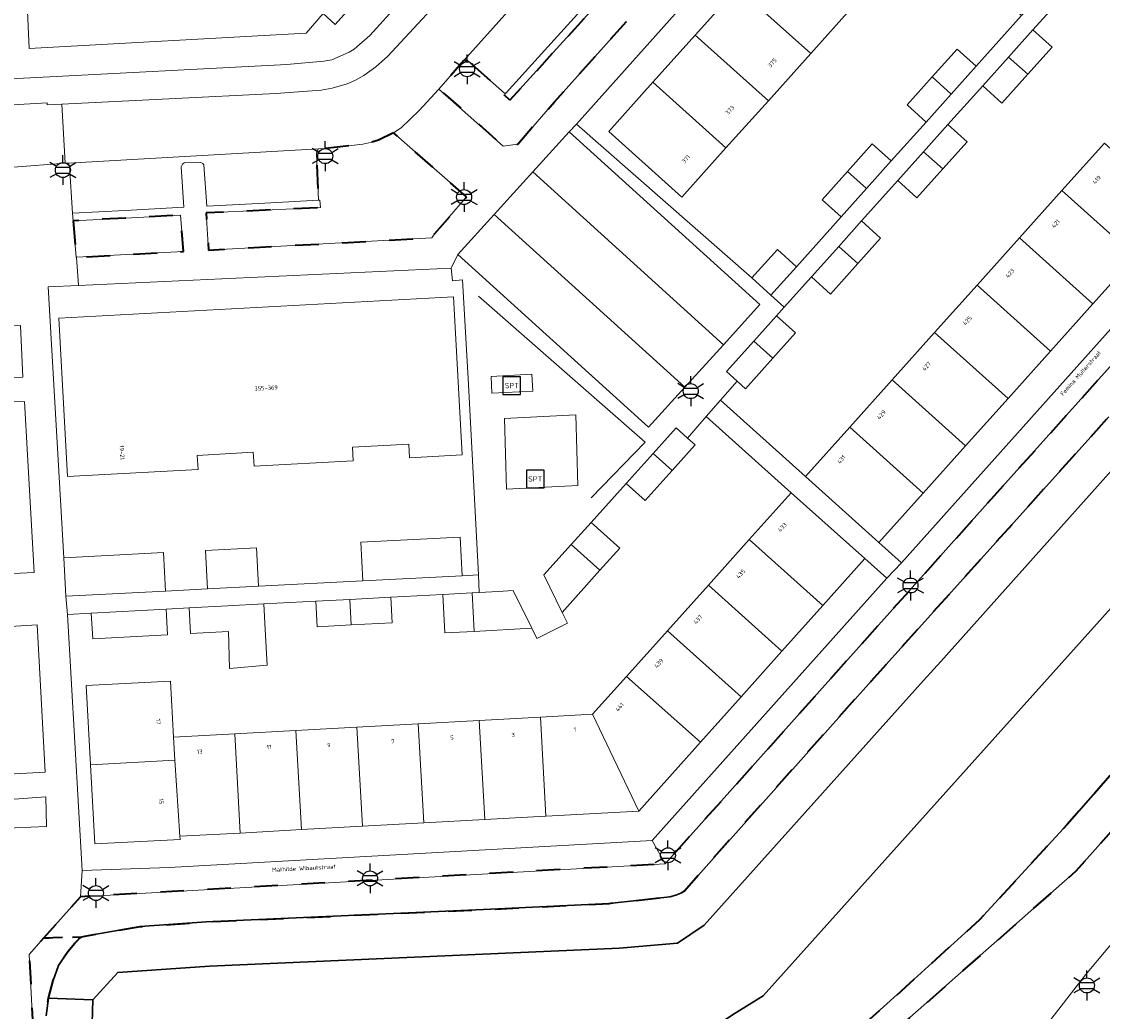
# Model space of a CAD drawing. Extents: x 105780 to 185197, y 477999 to 525027.
# Tile 30 of 256: x 106130 to 106222, y 478696 to 478780. Entities that reach past the tile are written whole.
import ezdxf
from ezdxf.enums import TextEntityAlignment as Align

# ---------------------------------------------------------------- set-up
doc = ezdxf.new("R2010")
doc.units = 0
doc.linetypes.add('XX-HIDDEN', pattern=[4, 2, -2])
for name, color, linetype, lineweight in [('B-GV-GR-MATERIAALGRENS-G', 252, 'XX-HIDDEN', 35), ('B-RO-IE-MEUBILAIR_WEGMEUBILAIR-S', 252, 'Continuous', 25), ('B-RO-IE-TERREINAFSCHEIDING_KUNSTMATIG_HEKWERK-G', 252, 'IE-TERREINAFSCHEIDING-KUNSTMATIG', 18), ('B-WE-GW-WATERGANG_SLOOT_INSTEEK-G', 252, 'Continuous', 30), ('B-XX-KG-KADASTRAAL_BEBOUWING-G', 252, 'Continuous', 20), ('B1-WE-OG-BEBOUWING-T18', 7, 'Continuous', 18), ('B1-WE-OG-TERREIN_ERF-GV', 252, 'Continuous', 18), ('B1-WE-OG-TOPOGRAFIE-T18', 10, 'Continuous', 18), ('B1-WE-VH-VERHARDING_ASFALT-GV', 252, 'Continuous', 18), ('B1-WE-VH-VERHARDING_BETONSTRAATSTEEN-GV', 252, 'Continuous', 18), ('B1-WE-VH-VERHARDING_TEGEL-GV', 252, 'Continuous', 18)]:
    doc.layers.add(name, color=color, linetype=linetype, lineweight=lineweight)
doc.styles.add('NLCS-ISO', font='NLCS-ISO.ttf')
doc.styles.add('NLCS-ISO-M200-T18', font='NLCS-ISO.ttf', dxfattribs={"height": 0.36})
doc.linetypes.add('IE-TERREINAFSCHEIDING-KUNSTMATIG', pattern='A,4,[82,NLCS.SHX,S=0.75,R=90,X=0,Y=0],4,-2', length=10)

# ---------------------------------------------------------------- blocks, each defined once
blk = doc.blocks.new('B-SIE-WEG_LICHTMAST-SO')
at = {"ltscale": 0.1}
for p, q in [((0, 1.27), (0, 2.53)), ((-1.1, 0.63), (-2.19, 1.27)), ((1.1, 0.63), (2.19, 1.27)), ((-1.1, -0.63), (-2.19, -1.27)), ((0, -1.27), (0, -2.53)), ((1.1, -0.63), (2.19, -1.27))]:
    blk.add_line(p, q, dxfattribs=at)
at = {"flags": 128}
for points in [[(-1.16, 0.5), (1.16, 0.5)], [(-1.16, -0.5), (1.16, -0.5)]]:
    blk.add_lwpolyline(points, dxfattribs=at)
at = {"ltscale": 0.1}
blk.add_circle((0, 0), 1.27, dxfattribs=at)
at = {"style": 'NLCS-ISO'}
blk.add_attdef('TYPE', text='', height=1.8, dxfattribs=at).set_placement((0, 2.53), align=Align.BOTTOM_CENTER)
blk = doc.blocks.new('SIE-WEG_SPEELTOESTEL-SO')
at = {"flags": 128}
blk.add_lwpolyline([(-0.75, -0.75), (0.75, -0.75), (0.75, 0.75), (-0.75, 0.75)], close=True, dxfattribs=at)
at = {"style": 'NLCS-ISO'}
blk.add_text('SPT', height=0.45, dxfattribs=at).set_placement((0, 0), align=Align.MIDDLE_CENTER)

msp = doc.modelspace()

# ---------------------------------------------------------------- linework, layer by layer
at = {"layer": 'B-GV-GR-MATERIAALGRENS-G', "flags": 128}
for points in [[(106253.591, 478781.647), (106264.344, 478793.665), (106271.022, 478801.009), (106272.056, 478802.15), (106272.895, 478802.994), (106277.556, 478808.267), (106275.456, 478810.161), (106270.661, 478804.873), (106269.872, 478804.003), (106212.069, 478739.52), (106184.409, 478708.578), (106134.741, 478705.78), (106131.611, 478702.256), (106134.86, 478702.372), (106135.109, 478702.415), (106139.808, 478703.245), (106145.439, 478703.644), (106169.596, 478704.709), (106179.64, 478705.209), (106184.795, 478705.767), (106185.313, 478705.916), (106185.744, 478706.09), (106186.031, 478706.286), (106201.884, 478724.089), (106222.081, 478746.54), (106240.059, 478766.626)], [(106277.556, 478808.267), (106272.895, 478802.994), (106273.555, 478803.179), (106274.458, 478803.29), (106275.552, 478803.209), (106276.991, 478802.907), (106279.129, 478802.208), (106279.75, 478801.827), (106280.696, 478801.042), (106281.121, 478800.565), (106281.733, 478799.773), (106282.323, 478798.855), (106282.392, 478798.715), (106282.8, 478797.894), (106283.354, 478796.553), (106283.667, 478795.23), (106284.057, 478793.892), (106284.093, 478791.78), (106283.824, 478790.438), (106283.539, 478789.038), (106283.055, 478787.398), (106280.804, 478783.168), (106279.045, 478780.424), (106277.869, 478778.865), (106242.233, 478738.947), (106218.551, 478711.909), (106211.114, 478703.849), (106205.532, 478698.738), (106201.52, 478695.139), (106194.821, 478689.582), (106193.14, 478688.371), (106191.205, 478687.263), (106189.503, 478686.492), (106188.043, 478686.048), (106183.491, 478685.271), (106175.735, 478684.137), (106164.317, 478682.623), (106142.941, 478681.589), (106140.881, 478681.67), (106140.3, 478681.814), (106139.709, 478682.186), (106139.071, 478682.509), (106138.576, 478682.867), (106138.032, 478683.233), (106137.645, 478683.529), (106137.346, 478683.763), (106136.822, 478684.311), (106136.458, 478684.733), (106135.97, 478685.321), (106133.191, 478690.138), (106132.47, 478691.795), (106132.116, 478692.973), (106132.059, 478693.22), (106131.849, 478694.127), (106131.832, 478695.656), (106132.026, 478697.157), (106132.422, 478698.658), (106132.876, 478699.923), (106133.688, 478701.12), (106134.285, 478701.818), (106134.593, 478702.158), (106134.86, 478702.372), (106131.611, 478702.256), (106130.391, 478700.882), (106131.051, 478688.342), (106130.445, 478688.417), (106130.552, 478686.242), (106130.742, 478685.487), (106131.17, 478684.552), (106131.688, 478683.735), (106133.11, 478682.409), (106133.524, 478682.161), (106134.182, 478682.002), (106134.25, 478682.359), (106138.886, 478682.003), (106138.903, 478679.945), (106142.606, 478679.832), (106149.511, 478680.04), (106153.852, 478680.171), (106163.032, 478680.342), (106164.964, 478680.523), (106173.601, 478681.824), (106183.343, 478683.218), (106186.681, 478683.782), (106188.919, 478684.36), (106190.227, 478684.778), (106191.85, 478685.421), (106193.111, 478686.028), (106194.451, 478686.781), (106196.101, 478687.837), (106197.442, 478688.773), (106198.729, 478689.83), (106219.28, 478707.948), (106231.934, 478722.143), (106249.488, 478741.684), (106266.029, 478760.229), (106280.872, 478776.689), (106281.882, 478777.943), (106283.008, 478779.546), (106289.247, 478789.422), (106289.736, 478790.564), (106290.067, 478791.632), (106290.353, 478792.813), (106290.347, 478794.514), (106289.981, 478795.94), (106289.666, 478796.699), (106289.342, 478797.267), (106288.477, 478798.343), (106284.793, 478801.739)], [(106167.625, 478776.799), (106167.318, 478776.803), (106165.197, 478774.37), (106170.657, 478769.528), (106171.891, 478769.703), (106175.005, 478773.297), (106181.129, 478780.104), (106180.938, 478781.207), (106179.46, 478782.511), (106175.471, 478778.113), (106171.222, 478773.428), (106170.751, 478773.854), (106170.825, 478773.953), (106170.899, 478774.05), (106170.753, 478774.017)], [(106161.34, 478770.648), (106160.057, 478770.043), (106159.483, 478769.852), (106158.736, 478769.691), (106155.551, 478769.316), (106154.969, 478769.284), (106154.818, 478769.051), (106154.787, 478768.896), (106154.952, 478764.936), (106155.087, 478764.924), (106155.145, 478764.305), (106150.442, 478764.085), (106145.434, 478763.85), (106145.618, 478760.689), (106164.602, 478761.746), (106164.843, 478762.092), (106167.54, 478765.207)], [(106134.138, 478763.175), (106134.375, 478760.078), (106134.404, 478760.08), (106143.502, 478760.574), (106143.244, 478763.667), (106138.571, 478763.415)]]:
    msp.add_lwpolyline(points, close=True, dxfattribs=at)
at = {"layer": 'B-RO-IE-TERREINAFSCHEIDING_KUNSTMATIG_HEKWERK-G', "flags": 128}
msp.add_lwpolyline([(106168.545, 478756.773), (106182.702, 478744.392), (106178.114, 478739.657)], dxfattribs=at)
at = {"layer": 'B-WE-GW-WATERGANG_SLOOT_INSTEEK-G', "flags": 128}
msp.add_lwpolyline([(106278.915, 478793.487), (106279.005, 478793.788), (106278.84, 478797.184), (106277.186, 478798.738), (106276.24, 478798.921), (106274.778, 478798.898), (106273.293, 478798.768), (106255.793, 478779.451), (106207.798, 478725.764), (106206.349, 478724.149), (106187.705, 478703.365), (106185.437, 478701.83), (106180.534, 478701.409), (106145.701, 478699.871), (106137.915, 478699.347), (106135.811, 478697.026), (106135.706, 478694.076), (106138.388, 478691.826), (106138.812, 478691.751), (106154.411, 478692.446), (106187.679, 478694.109), (106190.132, 478695.749), (106192.711, 478697.367)], close=True, dxfattribs=at)
for points in [[(106278.915, 478793.487), (106192.711, 478697.367), (106190.132, 478695.749)], [(106222.081, 478746.54), (106201.884, 478724.089), (106186.031, 478706.286), (106185.744, 478706.09), (106185.313, 478705.916), (106184.795, 478705.767), (106179.64, 478705.209), (106169.596, 478704.709), (106145.439, 478703.644), (106139.808, 478703.245), (106135.109, 478702.415), (106134.86, 478702.372), (106134.593, 478702.158), (106134.285, 478701.818), (106133.688, 478701.12), (106132.876, 478699.923), (106132.422, 478698.658), (106132.026, 478697.157), (106135.811, 478697.026), (106137.915, 478699.347), (106145.701, 478699.871), (106180.534, 478701.409), (106185.437, 478701.83), (106187.705, 478703.365), (106206.349, 478724.149), (106207.798, 478725.764), (106255.793, 478779.451)], [(106201.52, 478695.139), (106205.532, 478698.738), (106211.114, 478703.849), (106218.551, 478711.909), (106242.233, 478738.947)], [(106135.706, 478694.076), (106135.811, 478697.026), (106132.026, 478697.157), (106131.832, 478695.656)]]:
    msp.add_lwpolyline(points, dxfattribs=at)
at = {"layer": 'B-XX-KG-KADASTRAAL_BEBOUWING-G', "flags": 128}
msp.add_lwpolyline([(106129.776, 478791.786), (106130.39, 478777.827), (106153.923, 478779.123), (106155.348, 478780.788), (106156.394, 478779.856), (106176.782, 478802.628)], dxfattribs=at)
for points in [[(106194.143, 478786.995), (106190.543, 478782.978), (106196.765, 478777.402), (106200.365, 478781.419)], [(106190.543, 478782.978), (106186.943, 478778.962), (106193.165, 478773.385), (106196.765, 478777.402)], [(106186.943, 478778.962), (106183.342, 478774.944), (106189.565, 478769.368), (106193.165, 478773.385)], [(106215.629, 478779.388), (106213.563, 478777.085), (106215.185, 478775.628), (106217.252, 478777.932)], [(106210.821, 478776.312), (106209.2, 478777.766), (106207.079, 478775.402), (106208.701, 478773.948)], [(106215.185, 478775.628), (106213.563, 478777.085), (106211.368, 478774.64), (106212.991, 478773.184)], [(106208.701, 478773.948), (106207.079, 478775.402), (106204.939, 478773.018), (106206.562, 478771.562)], [(106183.342, 478774.944), (106179.61, 478770.78), (106185.826, 478765.196), (106189.565, 478769.368)], [(106208.416, 478771.35), (106206.351, 478769.048), (106207.973, 478767.59), (106210.04, 478769.893)], [(106203.603, 478768.263), (106201.983, 478769.717), (106199.876, 478767.369), (106201.498, 478765.916)], [(106221.698, 478769.777), (106218.094, 478765.756), (106224.328, 478760.155), (106227.931, 478764.177)], [(106207.973, 478767.59), (106206.351, 478769.048), (106204.156, 478766.601), (106205.779, 478765.145)], [(106201.498, 478765.916), (106199.876, 478767.369), (106197.722, 478764.969), (106199.344, 478763.514)], [(106218.094, 478765.756), (106214.49, 478761.735), (106220.724, 478756.134), (106224.328, 478760.155)], [(106201.078, 478763.169), (106199.138, 478761.007), (106200.76, 478759.55), (106202.701, 478761.713)], [(106214.49, 478761.735), (106210.885, 478757.714), (106217.121, 478752.112), (106220.724, 478756.134)], [(106195.553, 478759.286), (106193.93, 478760.741), (106191.766, 478758.329), (106193.389, 478756.874)], [(106200.76, 478759.55), (106199.138, 478761.007), (106196.817, 478758.421), (106198.44, 478756.965)], [(106210.885, 478757.714), (106207.281, 478753.692), (106213.517, 478748.09), (106217.121, 478752.112)], [(106167.178, 478743.301), (106166.431, 478756.739), (106132.911, 478754.919), (106133.639, 478741.469), (106144.742, 478742.062), (106144.668, 478743.246), (106149.41, 478743.526), (106149.494, 478742.338), (106157.907, 478742.803), (106157.857, 478743.969), (106162.634, 478744.225), (106162.684, 478743.059)], [(106193.858, 478755.123), (106191.925, 478752.969), (106193.547, 478751.512), (106195.481, 478753.667)], [(106193.547, 478751.512), (106191.925, 478752.969), (106189.597, 478750.375), (106190.506, 478749.56), (106191.22, 478748.919)], [(106207.281, 478753.692), (106203.677, 478749.671), (106209.913, 478744.068), (106213.517, 478748.09)], [(106203.677, 478749.671), (106200.072, 478745.65), (106206.31, 478740.046), (106209.913, 478744.068)], [(106186.294, 478744.735), (106185.329, 478745.602), (106183.372, 478743.424), (106184.996, 478741.97), (106186.95, 478744.145)], [(106200.072, 478745.65), (106196.323, 478741.467), (106202.556, 478735.857), (106206.31, 478740.046)], [(106184.996, 478741.97), (106183.372, 478743.424), (106181.079, 478740.872), (106182.7, 478739.415)], [(106195.109, 478740.09), (106191.542, 478736.11), (106197.786, 478730.52), (106201.348, 478734.505)], [(106178.112, 478737.571), (106176.42, 478735.688), (106178.863, 478733.501), (106180.551, 478735.379)], [(106158.742, 478732.603), (106167.17, 478733.041), (106167, 478736.316), (106158.572, 478735.878)], [(106178.863, 478733.501), (106176.42, 478735.688), (106174.102, 478733.11), (106175.647, 478729.924)], [(106191.542, 478736.11), (106188.071, 478732.237), (106194.321, 478726.643), (106197.786, 478730.52)], [(106133.345, 478734.569), (106133.515, 478731.294), (106141.974, 478731.733), (106141.804, 478735.008)], [(106145.549, 478731.918), (106149.863, 478732.142), (106149.693, 478735.417), (106145.379, 478735.193)], [(106188.071, 478732.237), (106184.601, 478728.365), (106190.855, 478722.766), (106194.321, 478726.643)], [(106157.625, 478731.032), (106154.744, 478730.879), (106154.861, 478728.702), (106157.747, 478728.856)], [(106161.095, 478731.217), (106157.625, 478731.032), (106157.747, 478728.856), (106161.212, 478729.04)], [(106168.011, 478731.586), (106165.529, 478731.454), (106165.704, 478728.178), (106168.195, 478728.311)], [(106170.23, 478731.704), (106168.619, 478731.618), (106168.011, 478731.586), (106168.195, 478728.311), (106173.083, 478728.571), (106171.501, 478731.772)], [(106142.032, 478730.201), (106135.672, 478729.862), (106135.788, 478727.686), (106142.149, 478728.024)], [(106150.448, 478728.467), (106150.331, 478730.644), (106147.239, 478730.479), (106143.97, 478730.304), (106144.087, 478728.128), (106147.317, 478728.301), (106147.409, 478725.157), (106150.617, 478725.438)], [(106184.601, 478728.365), (106181.131, 478724.493), (106187.39, 478718.89), (106190.855, 478722.766)], [(106181.131, 478724.493), (106178.242, 478721.27), (106182.175, 478713.055), (106187.39, 478718.89)], [(106135.612, 478716.99), (106142.768, 478717.364), (106142.658, 478719.317), (106142.39, 478724.094), (106135.24, 478723.72)], [(106173.811, 478721.027), (106168.619, 478720.742), (106169.09, 478712.334), (106174.283, 478712.62)], [(106178.242, 478721.27), (106173.811, 478721.027), (106174.283, 478712.62), (106182.175, 478713.055)], [(106153.042, 478719.887), (106147.849, 478719.602), (106148.321, 478711.188), (106153.514, 478711.475)], [(106158.234, 478720.172), (106153.042, 478719.887), (106153.514, 478711.475), (106158.706, 478711.761)], [(106163.426, 478720.457), (106158.234, 478720.172), (106158.706, 478711.761), (106163.898, 478712.047)], [(106168.619, 478720.742), (106163.426, 478720.457), (106163.898, 478712.047), (106169.09, 478712.334)], [(106147.849, 478719.602), (106142.658, 478719.317), (106142.768, 478717.364), (106143.201, 478710.906), (106148.321, 478711.188)], [(106142.768, 478717.364), (106135.612, 478716.99), (106135.983, 478710.262), (106143.219, 478710.64), (106143.201, 478710.906)]]:
    msp.add_lwpolyline(points, close=True, dxfattribs=at)
at = {"layer": 'B1-WE-OG-TERREIN_ERF-GV', "flags": 128}
for points in [[(106124.73, 478805.306), (106126.387, 478775.123), (106130.5, 478775.33), (106152.286, 478776.452), (106155.419, 478776.728), (106156.093, 478776.864), (106157.576, 478777.499), (106157.996, 478777.757), (106159.325, 478778.914), (106166.895, 478787.261)], [(106176.782, 478802.628), (106156.394, 478779.856), (106155.348, 478780.788), (106153.923, 478779.123), (106130.39, 478777.827), (106129.776, 478791.786)], [(106217.973, 478782.001), (106215.629, 478779.388), (106217.252, 478777.932), (106215.185, 478775.628), (106212.991, 478773.184), (106211.368, 478774.64), (106208.416, 478771.35), (106210.04, 478769.893), (106207.973, 478767.59), (106205.779, 478765.145), (106204.156, 478766.601), (106201.078, 478763.169), (106202.701, 478761.713), (106200.76, 478759.55), (106198.44, 478756.965), (106196.817, 478758.421), (106194.52, 478755.86), (106193.858, 478755.123), (106195.481, 478753.667), (106193.547, 478751.512), (106191.22, 478748.919), (106190.506, 478749.56), (106189.11, 478747.959), (106196.323, 478741.467), (106200.072, 478745.65), (106203.677, 478749.671), (106207.281, 478753.692), (106210.885, 478757.714), (106214.49, 478761.735), (106218.094, 478765.756), (106221.698, 478769.777)]]:
    msp.add_lwpolyline(points, dxfattribs=at)
for points in [[(106207.079, 478775.402), (106209.2, 478777.766), (106210.821, 478776.312), (106214.673, 478780.608), (106213.05, 478782.063), (106215.214, 478784.475), (106200.338, 478797.653), (106176.867, 478771.39), (106191.766, 478758.329), (106193.93, 478760.741), (106195.553, 478759.286), (106199.344, 478763.514), (106197.722, 478764.969), (106199.876, 478767.369), (106201.983, 478769.717), (106203.603, 478768.263), (106206.562, 478771.562), (106204.939, 478773.018)], [(106193.165, 478773.385), (106189.565, 478769.368), (106185.826, 478765.196), (106179.61, 478770.78), (106183.342, 478774.944), (106186.943, 478778.962), (106190.543, 478782.978), (106194.143, 478786.995), (106197.744, 478791.013), (106201.479, 478795.18), (106207.694, 478789.596), (106203.966, 478785.436), (106200.365, 478781.419), (106196.765, 478777.402)], [(106240.727, 478774.663), (106238.843, 478776.355), (106235.139, 478772.221), (106231.535, 478768.199), (106227.931, 478764.177), (106224.328, 478760.155), (106220.724, 478756.134), (106217.121, 478752.112), (106213.517, 478748.09), (106209.913, 478744.068), (106206.31, 478740.046), (106202.556, 478735.857), (106204.479, 478734.126)], [(106167.706, 478749.286), (106167.186, 478758.181), (106166.349, 478758.083), (106166.239, 478759.149), (106134.571, 478757.691), (106132.011, 478757.573), (106133.345, 478734.569), (106141.804, 478735.008), (106141.974, 478731.733), (106145.549, 478731.918), (106145.379, 478735.193), (106149.693, 478735.417), (106149.863, 478732.142), (106158.742, 478732.603), (106158.572, 478735.878), (106167, 478736.316), (106167.17, 478733.041), (106168.542, 478733.112)], [(106167.178, 478743.301), (106162.684, 478743.059), (106162.634, 478744.225), (106157.857, 478743.969), (106157.907, 478742.803), (106149.494, 478742.338), (106149.41, 478743.526), (106144.668, 478743.246), (106144.742, 478742.062), (106133.639, 478741.469), (106132.911, 478754.919), (106166.431, 478756.739)], [(106181.131, 478724.493), (106184.601, 478728.365), (106188.071, 478732.237), (106191.542, 478736.11), (106195.109, 478740.09), (106187.877, 478746.564), (106186.294, 478744.735), (106186.95, 478744.145), (106184.996, 478741.97), (106182.7, 478739.415), (106181.079, 478740.872), (106178.112, 478737.571), (106180.551, 478735.379), (106178.863, 478733.501), (106175.647, 478729.924), (106176.095, 478729.001), (106173.504, 478727.719), (106173.083, 478728.571), (106168.195, 478728.311), (106165.704, 478728.178), (106165.529, 478731.454), (106161.095, 478731.217), (106161.212, 478729.04), (106157.747, 478728.856), (106154.861, 478728.702), (106154.744, 478730.879), (106150.331, 478730.644), (106150.448, 478728.467), (106150.617, 478725.438), (106147.409, 478725.157), (106147.317, 478728.301), (106144.087, 478728.128), (106143.97, 478730.304), (106142.032, 478730.201), (106142.149, 478728.024), (106135.788, 478727.686), (106135.672, 478729.862), (106133.648, 478729.754), (106134.909, 478708.016), (106142.27, 478708.251), (106183.288, 478710.56), (106203.214, 478732.835), (106201.348, 478734.505), (106197.786, 478730.52), (106194.321, 478726.643), (106190.855, 478722.766), (106187.39, 478718.89), (106182.175, 478713.055), (106174.283, 478712.62), (106169.09, 478712.334), (106163.898, 478712.047), (106158.706, 478711.761), (106153.514, 478711.475), (106148.321, 478711.188), (106143.201, 478710.906), (106143.219, 478710.64), (106135.983, 478710.262), (106135.612, 478716.99), (106135.24, 478723.72), (106142.39, 478724.094), (106142.658, 478719.317), (106147.849, 478719.602), (106153.042, 478719.887), (106158.234, 478720.172), (106163.426, 478720.457), (106168.619, 478720.742), (106173.811, 478721.027), (106178.242, 478721.27)]]:
    msp.add_lwpolyline(points, close=True, dxfattribs=at)
at = {"layer": 'B1-WE-VH-VERHARDING_ASFALT-GV', "flags": 128}
for points in [[(106167.123, 478783.946), (106160.82, 478777.136), (106159.84, 478776.256), (106158.814, 478775.528), (106158.06, 478775.099), (106157.396, 478774.808), (106156.123, 478774.45), (106155.203, 478774.28), (106151.335, 478773.996), (106133.165, 478773.099), (106133.439, 478768.078), (106133.736, 478768.089), (106154.969, 478769.284), (106155.551, 478769.316), (106158.736, 478769.691), (106159.483, 478769.852), (106160.057, 478770.043), (106161.34, 478770.648), (106161.976, 478771.074), (106163.501, 478772.553), (106165.197, 478774.37), (106167.318, 478776.803), (106193.968, 478806.528)], [(106231.934, 478722.143), (106219.28, 478707.948), (106198.729, 478689.83)], [(106213.401, 478690.508), (106220.093, 478699.134), (106225.774, 478705.923)]]:
    msp.add_lwpolyline(points, dxfattribs=at)
at = {"layer": 'B1-WE-VH-VERHARDING_BETONSTRAATSTEEN-GV', "flags": 128}
msp.add_lwpolyline([(106193.968, 478806.528), (106167.318, 478776.803), (106167.625, 478776.799), (106170.753, 478774.017), (106170.899, 478774.05), (106174.967, 478778.561), (106178.902, 478782.925)], dxfattribs=at)
for points in [[(106133.165, 478773.099), (106131.935, 478773.029), (106131.927, 478773.201), (106126.51, 478772.886), (106111.659, 478772.022), (106111.41, 478772.008), (106111.416, 478771.874), (106110.08, 478771.828), (106110.403, 478766.777), (106113.75, 478766.95), (106119.547, 478761.802), (106120.056, 478754.321), (106125.075, 478754.538), (106124.674, 478762.75), (106129.067, 478767.736), (106133.439, 478768.078)], [(106176.247, 478770.747), (106173.157, 478767.339), (106189.344, 478752.66), (106192.434, 478756.068)], [(106154.952, 478764.936), (106154.787, 478768.896), (106154.818, 478769.051), (106154.969, 478769.284), (106133.736, 478768.089), (106133.823, 478767.853), (106134.068, 478763.821), (106138.544, 478764.06), (106143.537, 478764.327), (106143.293, 478767.761), (106143.425, 478767.988), (106143.553, 478768.109), (106144.967, 478768.139), (106145.134, 478768.042), (106145.226, 478767.923), (106145.483, 478764.43), (106150.405, 478764.693)], [(106173.157, 478767.339), (106169.884, 478763.731), (106186.071, 478749.052), (106189.344, 478752.66)], [(106169.884, 478763.731), (106166.794, 478760.323), (106182.981, 478745.644), (106186.071, 478749.052)], [(106125.088, 478754.271), (106125.794, 478741.911), (106126.308, 478732.903), (106126.666, 478733.103), (106130.813, 478733.315), (106130.244, 478743.314), (106129.987, 478747.836), (106126.248, 478747.74), (106126.016, 478747.987), (106125.933, 478749.484), (106126.105, 478749.679), (106129.87, 478749.905), (106129.647, 478754.302), (106125.275, 478754.165)], [(106126.542, 478728.841), (106127.499, 478711.284), (106127.693, 478711.497), (106127.843, 478711.562), (106131.869, 478711.739), (106131.814, 478714.252), (106128.357, 478713.997), (106128.096, 478714.012), (106127.917, 478714.163), (106127.83, 478715.946), (106127.981, 478716.117), (106128.115, 478716.164), (106131.768, 478716.352), (106131.356, 478723.687), (106131.065, 478728.872), (106126.904, 478728.621), (106126.72, 478728.679)]]:
    msp.add_lwpolyline(points, close=True, dxfattribs=at)
at = {"layer": 'B1-WE-VH-VERHARDING_TEGEL-GV', "flags": 128}
for points in [[(106269.872, 478804.003), (106270.661, 478804.873), (106269.033, 478806.295), (106263.083, 478799.694), (106241.944, 478776.022), (106240.727, 478774.663), (106204.479, 478734.126), (106203.214, 478732.835), (106183.288, 478710.56), (106184.409, 478708.578), (106212.069, 478739.52)], [(106211.368, 478774.64), (106213.563, 478777.085), (106215.629, 478779.388), (106217.973, 478782.001), (106216.837, 478783.02), (106214.673, 478780.608), (106210.821, 478776.312), (106208.701, 478773.948), (106206.562, 478771.562), (106203.603, 478768.263), (106201.498, 478765.916), (106199.344, 478763.514), (106195.553, 478759.286), (106193.389, 478756.874), (106194.52, 478755.86), (106196.817, 478758.421), (106199.138, 478761.007), (106201.078, 478763.169), (106204.156, 478766.601), (106206.351, 478769.048), (106208.416, 478771.35)], [(106166.794, 478760.323), (106166.239, 478759.149), (106166.349, 478758.083), (106167.186, 478758.181), (106167.706, 478749.286), (106168.542, 478733.112), (106168.619, 478731.618), (106170.23, 478731.704), (106171.501, 478731.772), (106173.083, 478728.571), (106173.504, 478727.719), (106176.095, 478729.001), (106175.647, 478729.924), (106174.102, 478733.11), (106176.42, 478735.688), (106178.112, 478737.571), (106181.079, 478740.872), (106183.372, 478743.424), (106185.329, 478745.602), (106186.294, 478744.735), (106187.877, 478746.564), (106189.11, 478747.959), (106190.506, 478749.56), (106189.597, 478750.375), (106191.925, 478752.969), (106193.858, 478755.123), (106194.52, 478755.86), (106193.389, 478756.874), (106191.766, 478758.329), (106176.867, 478771.39), (106176.247, 478770.747), (106192.434, 478756.068), (106189.344, 478752.66), (106186.071, 478749.052), (106182.981, 478745.644)], [(106173.093, 478750.152), (106169.629, 478749.972), (106169.69, 478748.546), (106173.154, 478748.726)], [(106173.154, 478748.726), (106169.69, 478748.546), (106169.629, 478749.972), (106173.093, 478750.152)], [(106189.11, 478747.959), (106187.877, 478746.564), (106195.109, 478740.09), (106201.348, 478734.505), (106203.214, 478732.835), (106204.479, 478734.126), (106202.556, 478735.857), (106196.323, 478741.467)], [(106176.816, 478746.702), (106170.754, 478746.387), (106170.93, 478740.399), (106176.993, 478740.714)], [(106176.993, 478740.714), (106170.93, 478740.399), (106170.754, 478746.387), (106176.816, 478746.702)], [(106165.529, 478731.454), (106168.011, 478731.586), (106168.619, 478731.618), (106168.542, 478733.112), (106167.17, 478733.041), (106158.742, 478732.603), (106149.863, 478732.142), (106145.549, 478731.918), (106141.974, 478731.733), (106133.515, 478731.294), (106133.648, 478729.754), (106135.672, 478729.862), (106142.032, 478730.201), (106143.97, 478730.304), (106147.239, 478730.479), (106150.331, 478730.644), (106154.744, 478730.879), (106157.625, 478731.032), (106161.095, 478731.217)], [(106184.409, 478708.578), (106183.288, 478710.56), (106142.27, 478708.251), (106134.909, 478708.016), (106134.741, 478705.78)]]:
    msp.add_lwpolyline(points, close=True, dxfattribs=at)
for points in [[(106181.129, 478780.104), (106175.005, 478773.297), (106171.891, 478769.703), (106170.657, 478769.528), (106165.197, 478774.37), (106163.501, 478772.553), (106161.976, 478771.074), (106161.34, 478770.648), (106167.54, 478765.207), (106164.843, 478762.092), (106164.602, 478761.746), (106145.618, 478760.689), (106145.434, 478763.85), (106150.442, 478764.085), (106155.145, 478764.305), (106155.087, 478764.924), (106154.952, 478764.936), (106150.405, 478764.693), (106145.483, 478764.43), (106145.226, 478767.923), (106145.134, 478768.042), (106144.967, 478768.139), (106143.553, 478768.109), (106143.425, 478767.988), (106143.293, 478767.761), (106143.537, 478764.327), (106138.544, 478764.06), (106134.068, 478763.821), (106134.138, 478763.175), (106138.571, 478763.415), (106143.244, 478763.667), (106143.502, 478760.574), (106134.404, 478760.08), (106134.571, 478757.691), (106166.239, 478759.149), (106166.794, 478760.323), (106169.884, 478763.731), (106173.157, 478767.339), (106176.247, 478770.747), (106176.867, 478771.39), (106200.338, 478797.653)], [(106166.895, 478787.261), (106159.325, 478778.914), (106157.996, 478777.757), (106157.576, 478777.499), (106156.093, 478776.864), (106155.419, 478776.728), (106152.286, 478776.452), (106130.5, 478775.33), (106126.387, 478775.123), (106126.51, 478772.886), (106131.927, 478773.201), (106131.935, 478773.029), (106133.165, 478773.099), (106151.335, 478773.996), (106155.203, 478774.28), (106156.123, 478774.45), (106157.396, 478774.808), (106158.06, 478775.099), (106158.814, 478775.528), (106159.84, 478776.256), (106160.82, 478777.136), (106167.123, 478783.946)], [(106178.902, 478782.925), (106174.967, 478778.561), (106170.899, 478774.05), (106170.825, 478773.953), (106170.751, 478773.854), (106171.222, 478773.428), (106175.471, 478778.113), (106179.46, 478782.511)], [(106131.051, 478688.342), (106130.391, 478700.882), (106131.611, 478702.256), (106134.741, 478705.78), (106134.909, 478708.016), (106133.648, 478729.754), (106133.515, 478731.294), (106133.345, 478734.569), (106132.011, 478757.573), (106134.571, 478757.691), (106134.404, 478760.08), (106134.375, 478760.078), (106134.138, 478763.175), (106134.068, 478763.821), (106133.823, 478767.853), (106133.736, 478768.089), (106133.439, 478768.078), (106129.067, 478767.736)], [(106129.647, 478754.302), (106129.87, 478749.905), (106126.105, 478749.679)], [(106126.248, 478747.74), (106129.987, 478747.836), (106130.244, 478743.314), (106130.813, 478733.315), (106126.666, 478733.103)], [(106126.904, 478728.621), (106131.065, 478728.872), (106131.356, 478723.687), (106131.768, 478716.352), (106128.115, 478716.164)], [(106128.357, 478713.997), (106131.814, 478714.252), (106131.869, 478711.739), (106127.843, 478711.562)], [(106225.774, 478705.923), (106220.093, 478699.134), (106213.401, 478690.508), (106212.732, 478689.328), (106212.15, 478688.124), (106211.646, 478686.703), (106211.308, 478685.205), (106211.241, 478684.607), (106213.849, 478682.313), (106217.169, 478685.979), (106229.307, 478699.383)]]:
    msp.add_lwpolyline(points, dxfattribs=at)

# ---------------------------------------------------------------- block references
at = {"layer": 'B-RO-IE-MEUBILAIR_WEGMEUBILAIR-S', "xscale": 0.5, "yscale": 0.5, "zscale": 0.5}
for p in [(106167.584, 478776.051), (106155.534, 478768.675), (106133.257, 478767.491), (106167.331, 478765.197), (106186.569, 478748.716), (106205.236, 478732.207), (106184.638, 478709.293), (106159.343, 478707.335), (106136.062, 478706.089), (106220.213, 478698.241)]:
    msp.add_blockref('B-SIE-WEG_LICHTMAST-SO', p, dxfattribs=at)
at = {"layer": 'B-RO-IE-MEUBILAIR_WEGMEUBILAIR-S'}
for p in [(106171.38, 478749.187), (106173.366, 478741.264)]:
    msp.add_blockref('SIE-WEG_SPEELTOESTEL-SO', p, dxfattribs=at)

# ---------------------------------------------------------------- texts
at = {"layer": 'B1-WE-OG-BEBOUWING-T18', "style": 'NLCS-ISO-M200-T18'}
for s, rotation, p in [('375', 48.2, (106193.497, 478776.6)), ('373', 48.2, (106189.897, 478772.583)), ('371', 48.2, (106186.171, 478768.426)), ('419', 48.2, (106221.049, 478766.66)), ('421', 48.2, (106217.573, 478762.936)), ('423', 48.2, (106213.671, 478758.737)), ('425', 48.2, (106210.062, 478754.705)), ('427', 48.2, (106206.593, 478750.831)), ('355-369', 3, (106150.515, 478748.986)), ('429', 48.2, (106202.763, 478746.711)), ('19-21', 273.1, (106138.287, 478743.502)), ('431', 48.2, (106199.365, 478742.916)), ('433', 48.2, (106194.348, 478737.153)), ('435', 48.2, (106190.809, 478733.2)), ('437', 48.2, (106187.191, 478729.317)), ('439', 48.2, (106183.864, 478725.601)), ('441', 48.2, (106180.538, 478721.885)), ('17', 273.1, (106141.359, 478720.658)), ('1', 3.2, (106176.736, 478719.98)), ('7', 3.2, (106161.273, 478718.954)), ('5', 3.2, (106166.293, 478719.289)), ('3', 3.2, (106171.492, 478719.517)), ('13', 3.2, (106144.874, 478718.108)), ('11', 3.2, (106150.759, 478718.49)), ('9', 3.2, (106155.846, 478718.655)), ('15', 273.1, (106141.627, 478713.876))]:
    msp.add_text(s, height=0.36, rotation=rotation, dxfattribs=at).set_placement(p, align=Align.MIDDLE)
at = {"layer": 'B1-WE-OG-TOPOGRAFIE-T18', "style": 'NLCS-ISO-M200-T18'}
for s, rotation, p in [('Femina Mullerstraat', 48.3, (106219.686, 478750.245)), ('Mathilde Wibautstraat', 3, (106153.73, 478708.201))]:
    msp.add_text(s, height=0.36, rotation=rotation, dxfattribs=at).set_placement(p, align=Align.MIDDLE)

doc.saveas('drawing.dxf')
